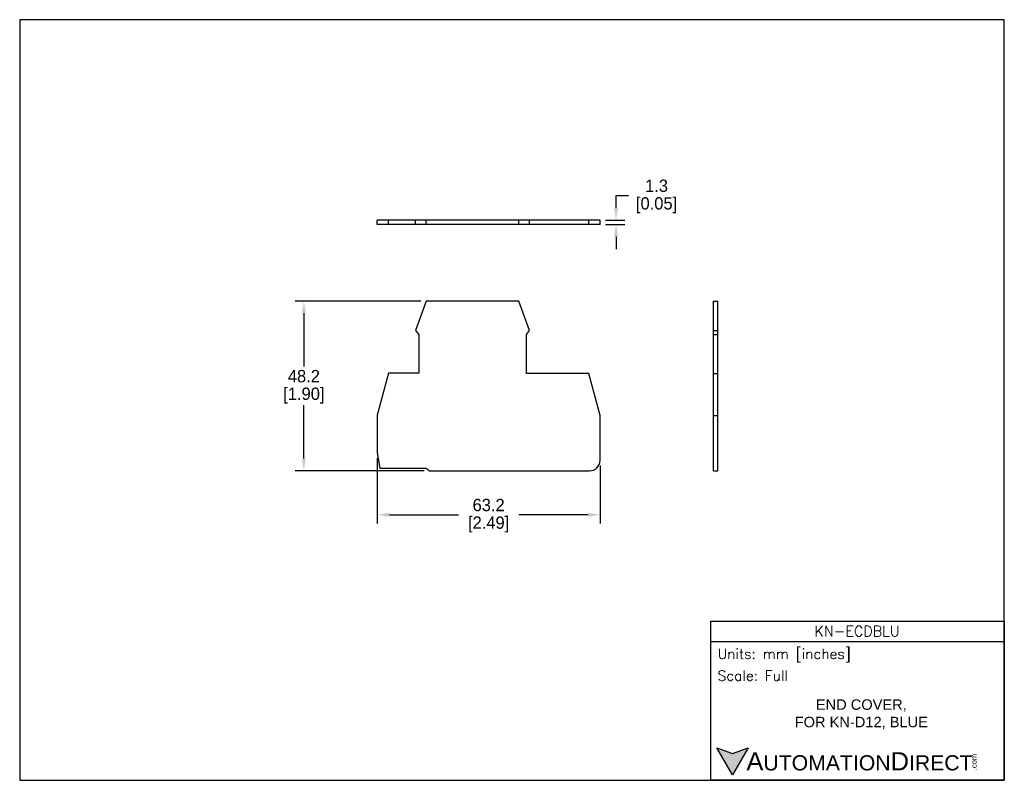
# Model space of a CAD drawing. Header units: inches. Extents: x 0 to 279, y 0 to 216.
import ezdxf

# ---------------------------------------------------------------- set-up
doc = ezdxf.new("R2010")
doc.units = ezdxf.units.IN
doc.header["$LTSCALE"] = 10
doc.header["$MEASUREMENT"] = 0
doc.layers.add('DIMENSION', color=140, linetype='Continuous')
doc.layers.add('TEXT', color=140, linetype='Continuous')
doc.styles.add('\\M+2ABAC\\M+2A6A11', font='txt')
doc.styles.add('ROMANS', font='romans.shx')
doc.dimstyles.get("Standard").update_dxf_attribs({"dimtxt": 3.5, "dimasz": 3.5, "dimexe": 2.5, "dimexo": 1.5, "dimgap": 1, "dimtad": 0, "dimtih": 1, "dimtoh": 1, "dimdec": 1, "dimzin": 0, "dimdsep": 46, "dimtxsty": 'Standard', "dimcen": 0, "dimadec": 0, "dimazin": 0, "dimtfac": 1, "dimtdec": 1, "dimtofl": 0, "dimtmove": 0, "dimatfit": 3, "dimfxl": 0, "dimtolj": 1, "dimtzin": 0, "dimarcsym": 0})

# ---------------------------------------------------------------- blocks, each defined once
blk = doc.blocks.new('*D0')
at = {"layer": 'DEFPOINTS', "color": 0}
for p in [(115.33, 136.05), (80.64, 87.84), (116.27, 87.84)]:
    blk.add_point(p, dxfattribs=at)
at = {"layer": 'DIMENSION', "color": 0, "lineweight": -2}
for p, q in [((113.83, 136.05), (78.14, 136.05)), ((80.64, 132.55), (80.64, 117.45)), ((80.64, 91.34), (80.64, 106.45)), ((114.77, 87.84), (78.14, 87.84))]:
    blk.add_line(p, q, dxfattribs=at)
at = {"layer": 'DIMENSION', "color": 0}
for points in [[(80.05, 132.55), (81.22, 132.55), (80.64, 136.05)], [(80.05, 91.34), (81.22, 91.34), (80.64, 87.84)]]:
    blk.add_solid(points, dxfattribs=at)
at = {"layer": 'DIMENSION', "color": 0, "char_height": 3.5, "attachment_point": 5}
for s, insert in [('\\A1;48.2', (80.64, 114.7)), ('\\A1;[1.90]', (80.64, 109.2))]:
    blk.add_mtext(s, dxfattribs=dict(at, insert=insert))
blk = doc.blocks.new('*D1')
at = {"layer": 'DEFPOINTS', "color": 0}
for p in [(101.45, 92.98), (164.69, 90.84), (164.69, 75.37)]:
    blk.add_point(p, dxfattribs=at)
at = {"layer": 'DIMENSION', "color": 0, "lineweight": -2}
for p, q in [((101.45, 91.48), (101.45, 72.87)), ((164.69, 89.34), (164.69, 72.87)), ((104.95, 75.37), (124.49, 75.37)), ((161.19, 75.37), (141.65, 75.37))]:
    blk.add_line(p, q, dxfattribs=at)
at = {"layer": 'DIMENSION', "color": 0}
for points in [[(104.95, 75.95), (104.95, 74.79), (101.45, 75.37)], [(161.19, 75.95), (161.19, 74.79), (164.69, 75.37)]]:
    blk.add_solid(points, dxfattribs=at)
at = {"layer": 'DIMENSION', "color": 0, "char_height": 3.5, "attachment_point": 5}
for s, insert in [('\\A1;63.2', (133.07, 78.12)), ('\\A1;[2.49]', (133.07, 72.62))]:
    blk.add_mtext(s, dxfattribs=dict(at, insert=insert))
blk = doc.blocks.new('*D2')
at = {"layer": 'DEFPOINTS', "color": 0}
for p in [(164.69, 158.99), (164.69, 157.74), (169.22, 158.99)]:
    blk.add_point(p, dxfattribs=at)
at = {"layer": 'DIMENSION', "color": 0, "lineweight": -2}
for p, q in [((169.22, 162.49), (169.22, 165.99)), ((169.22, 165.99), (172.72, 165.99)), ((166.19, 158.99), (171.72, 158.99)), ((166.19, 157.74), (171.72, 157.74)), ((169.22, 154.24), (169.22, 150.74))]:
    blk.add_line(p, q, dxfattribs=at)
at = {"layer": 'DIMENSION', "color": 0}
for points in [[(168.64, 162.49), (169.8, 162.49), (169.22, 158.99)], [(168.64, 154.24), (169.8, 154.24), (169.22, 157.74)]]:
    blk.add_solid(points, dxfattribs=at)
at = {"layer": 'DIMENSION', "color": 0, "char_height": 3.5, "attachment_point": 5}
for s, insert in [('\\A1;1.3', (180.72, 168.74)), ('\\A1;[0.05]', (180.72, 163.24))]:
    blk.add_mtext(s, dxfattribs=dict(at, insert=insert))

msp = doc.modelspace()

# ---------------------------------------------------------------- hatches: boundary and pattern name
at = {"layer": 'TEXT'}
msp.add_hatch(color=256, dxfattribs=at).paths.add_polyline_path([(206.74, 9.21), (202.31, 7.59), (197.87, 9.21), (202.31, 1.53)])

# ---------------------------------------------------------------- linework, layer by layer
for p, q in [((101.44, 157.74), (101.44, 158.99)), ((104.64, 158.99), (101.44, 158.99)), ((104.64, 157.74), (101.44, 157.74)), ((104.64, 157.74), (104.64, 158.99)), ((112.27, 158.99), (104.64, 158.99)), ((112.27, 157.74), (104.64, 157.74)), ((112.27, 157.74), (112.27, 158.99)), ((115.33, 158.99), (112.27, 158.99)), ((115.33, 157.74), (112.27, 157.74)), ((115.33, 157.74), (115.33, 158.99)), ((141.65, 158.99), (115.33, 158.99)), ((141.65, 157.74), (115.33, 157.74)), ((141.65, 157.74), (141.65, 158.99)), ((144.71, 158.99), (141.65, 158.99)), ((144.71, 157.74), (141.65, 157.74)), ((144.71, 157.74), (144.71, 158.99)), ((161.49, 158.99), (144.71, 158.99)), ((161.49, 157.74), (144.71, 157.74)), ((161.49, 157.74), (161.49, 158.99)), ((164.69, 158.99), (161.49, 158.99)), ((164.69, 157.74), (161.49, 157.74)), ((164.69, 157.74), (164.69, 158.99)), ((115.33, 136.05), (112.27, 127.64)), ((141.65, 136.05), (115.33, 136.05)), ((144.71, 127.63), (141.65, 136.05)), ((196.88, 136.05), (198.13, 136.05)), ((196.88, 127.63), (196.88, 136.05)), ((198.13, 127.63), (198.13, 136.05)), ((112.27, 127.64), (113.23, 126.57)), ((113.23, 126.57), (113.23, 115.56)), ((143.8, 126.53), (144.71, 127.63)), ((143.8, 115.51), (143.8, 126.53)), ((196.88, 127.63), (198.13, 127.63)), ((196.88, 126.53), (196.88, 127.63)), ((196.88, 126.53), (198.13, 126.53)), ((196.88, 115.51), (196.88, 126.53)), ((198.13, 126.53), (198.13, 127.63)), ((198.13, 115.51), (198.13, 126.53)), ((104.64, 115.56), (101.44, 103.64)), ((113.23, 115.56), (104.64, 115.56)), ((161.49, 115.51), (143.8, 115.51)), ((164.69, 103.59), (161.49, 115.51)), ((196.88, 115.51), (198.13, 115.51)), ((196.88, 103.59), (196.88, 115.51)), ((198.13, 103.59), (198.13, 115.51)), ((101.44, 103.64), (101.44, 93.07)), ((164.69, 90.84), (164.69, 103.59)), ((196.88, 90.84), (196.88, 103.59)), ((196.88, 103.59), (198.13, 103.59)), ((198.13, 90.84), (198.13, 103.59)), ((101.45, 92.98), (102.24, 88.64)), ((196.88, 87.84), (196.88, 90.84)), ((198.13, 87.84), (198.13, 90.84)), ((102.24, 88.64), (115.3, 88.64)), ((115.3, 88.64), (116.27, 87.84)), ((116.27, 87.84), (161.69, 87.84)), ((196.88, 87.84), (198.13, 87.84))]:
    msp.add_line(p, q)
for centre, radius, start, end in [((101.94, 93.07), 0.5, 180, 190.3648), ((161.69, 90.84), 3, 270, 0)]:
    msp.add_arc(centre, radius, start, end)
at = {"layer": 'DEFPOINTS'}
msp.add_lwpolyline([(279.4, 215.9), (0, 215.9), (0, 0), (279.4, 0)], close=True, dxfattribs=at)
at = {"layer": 'TEXT'}
msp.add_line((196.09, 39.42), (279.4, 39.42), dxfattribs=at)
for points in [[(196.09, 0), (196.09, 45.17), (279.4, 45.17), (279.4, 0)], [(206.74, 9.21), (202.31, 1.53), (197.87, 9.21), (202.31, 7.59)]]:
    msp.add_lwpolyline(points, close=True, dxfattribs=at)

# ---------------------------------------------------------------- texts
for s, insert, char_height, width, attachment_point, style in [('KN-ECDBLU', (237.62, 42.33), 2.97, 55.9017, 5, 'ROMANS'), (' Units: mm [inches]', (196.09, 35.43), 2.8712, 83.3079, 4, 'ROMANS'), (' Scale: Full', (196.09, 29.69), 2.8712, 83.3079, 4, 'ROMANS'), ('{\\fArial|b0|i0|c0|p34;     \\H1.2x;A\\H0.8333x;UTOMATION\\H1.2x;D\\H0.8333x;IRECT}', (197.87, 5.37), 4.3068, 72.9565, 4, '\\M+2ABAC\\M+2A6A11')]:
    msp.add_mtext(s, dxfattribs=dict(at, insert=insert, char_height=char_height, width=width, attachment_point=attachment_point, style=style))
at = {"layer": 'TEXT', "insert": (238.82, 18.74), "char_height": 2.9698, "width": 85.7317, "attachment_point": 5}
msp.add_mtext('{\\fArial|b0|i0|c0|p34;END COVER,\\PFOR KN-D12, BLUE}', dxfattribs=at)
at = {"layer": 'TEXT', "insert": (270.01, 2.84), "char_height": 1.5505, "width": 4.5946, "attachment_point": 1, "rotation": 90, "style": '\\M+2ABAC\\M+2A6A11'}
msp.add_mtext('{\\fArial|b0|i0|c0|p34;.com}', dxfattribs=at)

# ---------------------------------------------------------------- dimensions: what is measured, and where the dimension line sits
at = {"layer": 'DIMENSION'}
for base, p1, p2, picture, middle in [((169.21869729, 158.98541325), (164.68701938, 157.73541325), (164.68701938, 158.98541325), '*D2', (180.71869729, 165.98541325)), ((80.64, 87.84), (115.33, 136.05), (116.27, 87.84), '*D0', (80.64, 111.95))]:
    dim = msp.add_linear_dim(base=base, p1=p1, p2=p2, angle=90, dimstyle='Standard', override={"dimpost": '\\X'}, dxfattribs=at)
    dim.commit()
    dim.dimension.update_dxf_attribs({"geometry": picture, "text_midpoint": middle})
dim = msp.add_linear_dim(base=(164.69, 75.37), p1=(101.45, 92.98), p2=(164.69, 90.84), dimstyle='Standard', override={"dimpost": '\\X'}, dxfattribs=at)
dim.commit()
dim.dimension.update_dxf_attribs({"geometry": '*D1', "text_midpoint": (133.07, 75.37)})

doc.saveas('drawing.dxf')
